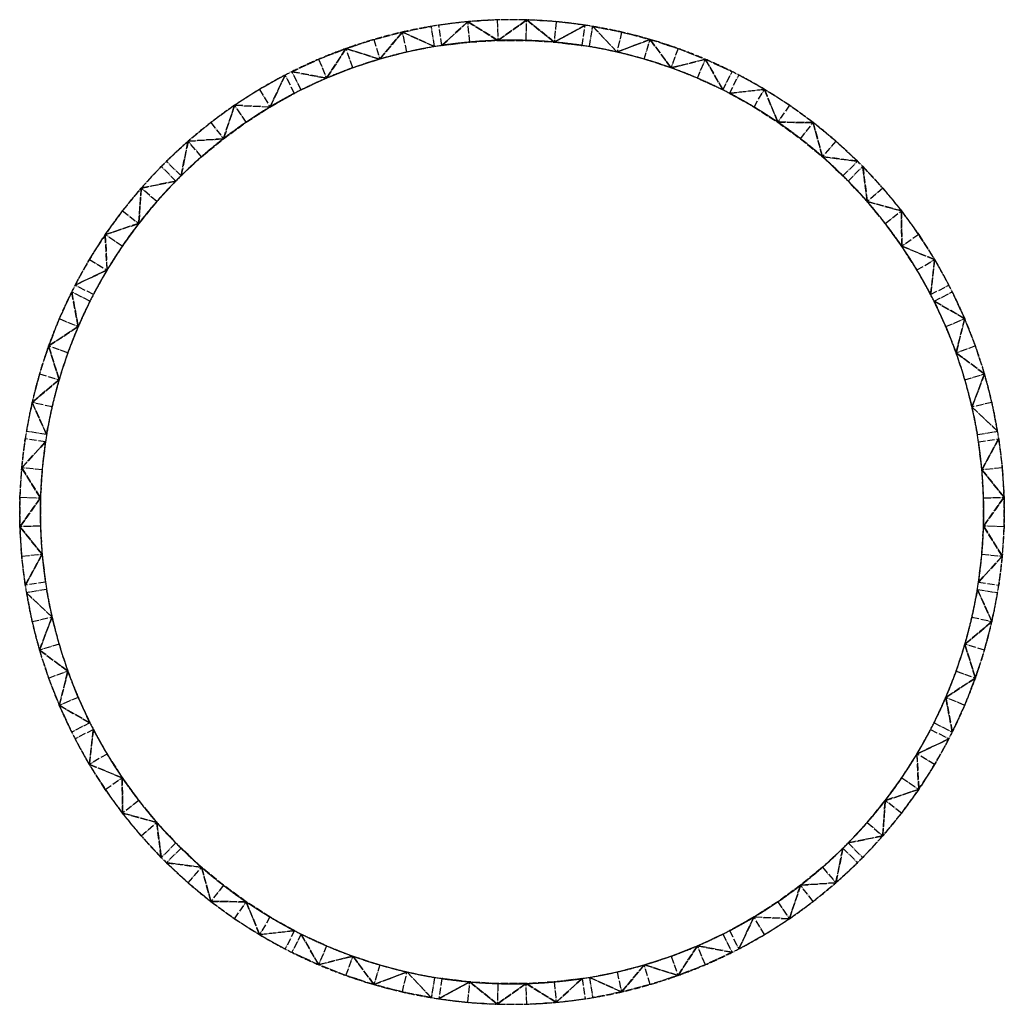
# Model space of a CAD drawing. Extents: x -12475 to 12475, y -12475 to 12475.
import ezdxf

# ---------------------------------------------------------------- set-up
doc = ezdxf.new("R2010")
doc.units = 0
doc.header["$LTSCALE"] = 15
doc.header["$MEASUREMENT"] = 0
doc.linetypes.add('ET_DASH_DOT', pattern=[15.3, 12, -1.5, 0.3, -1.5])
doc.layers.get('0').update_dxf_attribs({"linetype": 'CONTINUOUS'})
doc.layers.add('CENTRE', color=2, linetype='ET_DASH_DOT')

msp = doc.modelspace()

# ---------------------------------------------------------------- linework, layer by layer
for p, q in [((373, 12469), (373, 12469, 750)), ((-4208, 11744), (-4208, 11744, 750)), ((-1964, 11793, 750), (-1964, 11793)), ((-1964, 11793), (-1964, 11793, 750)), ((-1776, 11822, 750), (-1776, 11822)), ((-1776, 11822), (-1776, 11822, 750)), ((3499, 11974), (3499, 11974, 750)), ((5343, 10695, 750), (5343, 10695)), ((5343, 10695), (5343, 10695, 750)), ((5512, 10609, 750), (5512, 10609)), ((5512, 10609), (5512, 10609, 750)), ((-7028, 10307), (-7028, 10307, 750)), ((7631, 9869), (7631, 9869, 750)), ((-8386, 8520, 750), (-8386, 8520)), ((-8386, 8520), (-8386, 8520, 750)), ((-8520, 8386, 750), (-8520, 8386)), ((-8520, 8386), (-8520, 8386, 750)), ((9869, 7631), (9869, 7631, 750)), ((-10307, 7028), (-10307, 7028, 750)), ((10609, 5512, 750), (10609, 5512)), ((10609, 5512), (10609, 5512, 750)), ((10695, 5343, 750), (10695, 5343)), ((10695, 5343), (10695, 5343, 750)), ((-11744, 4208), (-11744, 4208, 750)), ((11974, 3499), (11974, 3499, 750)), ((-11822, 1776, 750), (-11822, 1776)), ((-11822, 1776), (-11822, 1776, 750)), ((-11793, 1964, 750), (-11793, 1964)), ((-11793, 1964), (-11793, 1964, 750)), ((12469, 373), (12469, 373, 750)), ((-12469, -373), (-12469, -373, 750)), ((11793, -1964, 750), (11793, -1964)), ((11793, -1964), (11793, -1964, 750)), ((11822, -1776, 750), (11822, -1776)), ((11822, -1776), (11822, -1776, 750)), ((-11974, -3499), (-11974, -3499, 750)), ((11744, -4208), (11744, -4208, 750)), ((-10695, -5343, 750), (-10695, -5343)), ((-10695, -5343), (-10695, -5343, 750)), ((-10609, -5512, 750), (-10609, -5512)), ((-10609, -5512), (-10609, -5512, 750)), ((10307, -7028), (10307, -7028, 750)), ((-9869, -7631), (-9869, -7631, 750)), ((8520, -8386, 750), (8520, -8386)), ((8520, -8386), (8520, -8386, 750)), ((8386, -8520, 750), (8386, -8520)), ((8386, -8520), (8386, -8520, 750)), ((-7631, -9869), (-7631, -9869, 750)), ((7028, -10307), (7028, -10307, 750)), ((-5512, -10609, 750), (-5512, -10609)), ((-5512, -10609), (-5512, -10609, 750)), ((-5343, -10695, 750), (-5343, -10695)), ((-5343, -10695), (-5343, -10695, 750)), ((-3499, -11974), (-3499, -11974, 750)), ((1776, -11822, 750), (1776, -11822)), ((1776, -11822), (1776, -11822, 750)), ((1964, -11793, 750), (1964, -11793)), ((1964, -11793), (1964, -11793, 750)), ((4208, -11744), (4208, -11744, 750)), ((-373, -12469), (-373, -12469, 750))]:
    msp.add_line(p, q)
at = {"layer": 'CENTRE'}
for p, q in [((-1964, 11793), (-2045, 12306)), ((-1964, 11793, 750), (-2045, 12306, 750)), ((-1964, 11793, 750), (-2045, 12306, 750)), ((-2045, 12306), (-2045, 12306, 750)), ((-2045, 12306), (-2045, 12306, 750)), ((-1776, 11822), (-1858, 12336)), ((-1776, 11822, 750), (-1858, 12336, 750)), ((-1776, 11822, 750), (-1858, 12336, 750)), ((-1858, 12336), (-1858, 12336, 750)), ((-1858, 12336), (-1858, 12336, 750)), ((-1071, 11907), (-1117, 12425)), ((-1071, 11907, 750), (-1117, 12425, 750)), ((-1071, 11907, 750), (-1117, 12425, 750)), ((-1117, 12425), (-1117, 12425, 750)), ((-373, 12469), (-357, 11950)), ((-373, 12469, 750), (-357, 11950, 750)), ((-373, 12469, 750), (-357, 11950, 750)), ((-373, 12469), (-373, 12469, 750)), ((357, 11950), (373, 12469)), ((357, 11950, 750), (373, 12469, 750)), ((357, 11950, 750), (373, 12469, 750)), ((1117, 12425), (1071, 11907)), ((1117, 12425, 750), (1071, 11907, 750)), ((1117, 12425, 750), (1071, 11907, 750)), ((1117, 12425), (1117, 12425, 750)), ((1776, 11822), (1858, 12336)), ((1776, 11822, 750), (1858, 12336, 750)), ((1776, 11822, 750), (1858, 12336, 750)), ((1858, 12336, 750), (1858, 12336)), ((1858, 12336), (1858, 12336, 750)), ((1964, 11793), (2045, 12306)), ((1964, 11793, 750), (2045, 12306, 750)), ((1964, 11793, 750), (2045, 12306, 750)), ((2045, 12306, 750), (2045, 12306)), ((2045, 12306), (2045, 12306, 750)), ((-2661, 11655), (-2777, 12162)), ((-2661, 11655, 750), (-2777, 12162, 750)), ((-2661, 11655, 750), (-2777, 12162, 750)), ((-2777, 12162), (-2777, 12162, 750)), ((2777, 12162), (2661, 11655)), ((2777, 12162, 750), (2661, 11655, 750)), ((2777, 12162, 750), (2661, 11655, 750)), ((2777, 12162), (2777, 12162, 750)), ((-4032, 11254), (-4208, 11744)), ((-4032, 11254, 750), (-4208, 11744, 750)), ((-4032, 11254, 750), (-4208, 11744, 750)), ((-3499, 11974), (-3353, 11475)), ((-3499, 11974, 750), (-3353, 11475, 750)), ((-3499, 11974, 750), (-3353, 11475, 750)), ((-3499, 11974), (-3499, 11974, 750)), ((-1071, 11907), (-1071, 11907, 750)), ((-357, 11950), (-357, 11950, 750)), ((357, 11950), (357, 11950, 750)), ((1071, 11907), (1071, 11907, 750)), ((1776, 11822), (1776, 11822, 750)), ((1776, 11822), (1776, 11822, 750)), ((1964, 11793), (1964, 11793, 750)), ((1964, 11793), (1964, 11793, 750)), ((3353, 11475), (3499, 11974)), ((3353, 11475, 750), (3499, 11974, 750)), ((3353, 11475, 750), (3499, 11974, 750)), ((4208, 11744), (4032, 11254)), ((4208, 11744, 750), (4032, 11254, 750)), ((4208, 11744, 750), (4032, 11254, 750)), ((4208, 11744), (4208, 11744, 750)), ((-2661, 11655), (-2661, 11655, 750)), ((2661, 11655), (2661, 11655, 750)), ((-4902, 11472), (-4698, 10993)), ((-4902, 11472, 750), (-4698, 10993, 750)), ((-4902, 11472, 750), (-4698, 10993, 750)), ((-4902, 11472), (-4902, 11472, 750)), ((-4032, 11254), (-4032, 11254, 750)), ((-3353, 11475), (-3353, 11475, 750)), ((3353, 11475), (3353, 11475, 750)), ((4032, 11254), (4032, 11254, 750)), ((4698, 10993), (4902, 11472)), ((4698, 10993, 750), (4902, 11472, 750)), ((4698, 10993, 750), (4902, 11472, 750)), ((4902, 11472), (4902, 11472, 750)), ((-5512, 10609), (-5748, 11072)), ((-5512, 10609, 750), (-5748, 11072, 750)), ((-5512, 10609, 750), (-5748, 11072, 750)), ((-5748, 11072, 750), (-5748, 11072)), ((-5748, 11072), (-5748, 11072, 750)), ((-5343, 10695), (-5579, 11158)), ((-5343, 10695, 750), (-5579, 11158, 750)), ((-5343, 10695, 750), (-5579, 11158, 750)), ((-5579, 11158, 750), (-5579, 11158)), ((-5579, 11158), (-5579, 11158, 750)), ((-4698, 10993), (-4698, 10993, 750)), ((4698, 10993), (4698, 10993, 750)), ((5343, 10695), (5579, 11158)), ((5343, 10695, 750), (5579, 11158, 750)), ((5343, 10695, 750), (5579, 11158, 750)), ((5512, 10609), (5748, 11072)), ((5512, 10609, 750), (5748, 11072, 750)), ((5512, 10609, 750), (5748, 11072, 750)), ((5579, 11158), (5579, 11158, 750)), ((5579, 11158), (5579, 11158, 750)), ((5748, 11072), (5748, 11072, 750)), ((5748, 11072), (5748, 11072, 750)), ((-6399, 10709), (-6133, 10262)), ((-6399, 10709, 750), (-6133, 10262, 750)), ((-6399, 10709, 750), (-6133, 10262, 750)), ((-6399, 10709), (-6399, 10709, 750)), ((-5512, 10609), (-5512, 10609, 750)), ((-5512, 10609), (-5512, 10609, 750)), ((-5343, 10695), (-5343, 10695, 750)), ((-5343, 10695), (-5343, 10695, 750)), ((6133, 10262), (6399, 10709)), ((6133, 10262, 750), (6399, 10709, 750)), ((6133, 10262, 750), (6399, 10709, 750)), ((6399, 10709), (6399, 10709, 750)), ((-6735, 9878), (-7028, 10307)), ((-6735, 9878, 750), (-7028, 10307, 750)), ((-6735, 9878, 750), (-7028, 10307, 750)), ((-6133, 10262), (-6133, 10262, 750)), ((6133, 10262), (6133, 10262, 750)), ((7028, 10307), (6735, 9878)), ((7028, 10307, 750), (6735, 9878, 750)), ((7028, 10307, 750), (6735, 9878, 750)), ((7028, 10307), (7028, 10307, 750)), ((-7631, 9869), (-7313, 9457)), ((-7631, 9869, 750), (-7313, 9457, 750)), ((-7631, 9869, 750), (-7313, 9457, 750)), ((-7631, 9869), (-7631, 9869, 750)), ((-6735, 9878), (-6735, 9878, 750)), ((6735, 9878), (6735, 9878, 750)), ((7313, 9457), (7631, 9869)), ((7313, 9457, 750), (7631, 9869, 750)), ((7313, 9457, 750), (7631, 9869, 750)), ((-7865, 9004), (-8207, 9395)), ((-7865, 9004, 750), (-8207, 9395, 750)), ((-7865, 9004, 750), (-8207, 9395, 750)), ((-8207, 9395), (-8207, 9395, 750)), ((-7313, 9457), (-7313, 9457, 750)), ((7313, 9457), (7313, 9457, 750)), ((8207, 9395), (7865, 9004)), ((8207, 9395, 750), (7865, 9004, 750)), ((8207, 9395, 750), (7865, 9004, 750)), ((8207, 9395), (8207, 9395, 750)), ((-7865, 9004), (-7865, 9004, 750)), ((7865, 9004), (7865, 9004, 750)), ((-8520, 8386), (-8888, 8754)), ((-8520, 8386, 750), (-8888, 8754, 750)), ((-8520, 8386, 750), (-8888, 8754, 750)), ((-8888, 8754), (-8888, 8754, 750)), ((-8888, 8754), (-8888, 8754, 750)), ((-8386, 8520), (-8754, 8888)), ((-8386, 8520, 750), (-8754, 8888, 750)), ((-8386, 8520, 750), (-8754, 8888, 750)), ((-8754, 8888), (-8754, 8888, 750)), ((-8754, 8888), (-8754, 8888, 750)), ((8386, 8520), (8754, 8888)), ((8386, 8520, 750), (8754, 8888, 750)), ((8386, 8520, 750), (8754, 8888, 750)), ((8520, 8386), (8888, 8754)), ((8520, 8386, 750), (8888, 8754, 750)), ((8520, 8386, 750), (8888, 8754, 750)), ((8754, 8888, 750), (8754, 8888)), ((8754, 8888), (8754, 8888, 750)), ((8888, 8754, 750), (8888, 8754)), ((8888, 8754), (8888, 8754, 750)), ((8386, 8520), (8386, 8520, 750)), ((8386, 8520), (8386, 8520, 750)), ((8520, 8386), (8520, 8386, 750)), ((8520, 8386), (8520, 8386, 750)), ((-9004, 7865), (-9395, 8207)), ((-9004, 7865, 750), (-9395, 8207, 750)), ((-9004, 7865, 750), (-9395, 8207, 750)), ((-9395, 8207), (-9395, 8207, 750)), ((9395, 8207), (9004, 7865)), ((9395, 8207, 750), (9004, 7865, 750)), ((9395, 8207, 750), (9004, 7865, 750)), ((9395, 8207), (9395, 8207, 750)), ((-9004, 7865), (-9004, 7865, 750)), ((9004, 7865), (9004, 7865, 750)), ((-9869, 7631), (-9457, 7313)), ((-9869, 7631, 750), (-9457, 7313, 750)), ((-9869, 7631, 750), (-9457, 7313, 750)), ((-9869, 7631), (-9869, 7631, 750)), ((9457, 7313), (9869, 7631)), ((9457, 7313, 750), (9869, 7631, 750)), ((9457, 7313, 750), (9869, 7631, 750)), ((-9457, 7313), (-9457, 7313, 750)), ((9457, 7313), (9457, 7313, 750)), ((-9878, 6735), (-10307, 7028)), ((-9878, 6735, 750), (-10307, 7028, 750)), ((-9878, 6735, 750), (-10307, 7028, 750)), ((10307, 7028), (9878, 6735)), ((10307, 7028, 750), (9878, 6735, 750)), ((10307, 7028, 750), (9878, 6735, 750)), ((10307, 7028), (10307, 7028, 750)), ((-9878, 6735), (-9878, 6735, 750)), ((9878, 6735), (9878, 6735, 750)), ((-10709, 6399), (-10262, 6133)), ((-10709, 6399, 750), (-10262, 6133, 750)), ((-10709, 6399, 750), (-10262, 6133, 750)), ((-10709, 6399), (-10709, 6399, 750)), ((10262, 6133), (10709, 6399)), ((10262, 6133, 750), (10709, 6399, 750)), ((10262, 6133, 750), (10709, 6399, 750)), ((10709, 6399), (10709, 6399, 750)), ((-10262, 6133), (-10262, 6133, 750)), ((10262, 6133), (10262, 6133, 750)), ((-10609, 5512), (-11072, 5748)), ((-10609, 5512, 750), (-11072, 5748, 750)), ((-10609, 5512, 750), (-11072, 5748, 750)), ((-11072, 5748, 750), (-11072, 5748)), ((-11072, 5748), (-11072, 5748, 750)), ((10609, 5512), (11072, 5748)), ((10609, 5512, 750), (11072, 5748, 750)), ((10609, 5512, 750), (11072, 5748, 750)), ((11072, 5748), (11072, 5748, 750)), ((11072, 5748), (11072, 5748, 750)), ((-10695, 5343), (-11158, 5579)), ((-10695, 5343, 750), (-11158, 5579, 750)), ((-10695, 5343, 750), (-11158, 5579, 750)), ((-11158, 5579, 750), (-11158, 5579)), ((-11158, 5579), (-11158, 5579, 750)), ((-10609, 5512), (-10609, 5512, 750)), ((-10609, 5512), (-10609, 5512, 750)), ((10695, 5343), (11158, 5579)), ((10695, 5343, 750), (11158, 5579, 750)), ((10695, 5343, 750), (11158, 5579, 750)), ((11158, 5579), (11158, 5579, 750)), ((11158, 5579), (11158, 5579, 750)), ((-10695, 5343), (-10695, 5343, 750)), ((-10695, 5343), (-10695, 5343, 750)), ((-11472, 4902), (-10993, 4698)), ((-11472, 4902, 750), (-10993, 4698, 750)), ((-11472, 4902, 750), (-10993, 4698, 750)), ((-11472, 4902), (-11472, 4902, 750)), ((10993, 4698), (11472, 4902)), ((10993, 4698, 750), (11472, 4902, 750)), ((10993, 4698, 750), (11472, 4902, 750)), ((11472, 4902), (11472, 4902, 750)), ((-10993, 4698), (-10993, 4698, 750)), ((10993, 4698), (10993, 4698, 750)), ((-11254, 4032), (-11744, 4208)), ((-11254, 4032, 750), (-11744, 4208, 750)), ((-11254, 4032, 750), (-11744, 4208, 750)), ((-11254, 4032), (-11254, 4032, 750)), ((11744, 4208), (11254, 4032)), ((11744, 4208, 750), (11254, 4032, 750)), ((11744, 4208, 750), (11254, 4032, 750)), ((11254, 4032), (11254, 4032, 750)), ((11744, 4208), (11744, 4208, 750)), ((-11974, 3499), (-11475, 3353)), ((-11974, 3499, 750), (-11475, 3353, 750)), ((-11974, 3499, 750), (-11475, 3353, 750)), ((-11974, 3499), (-11974, 3499, 750)), ((11475, 3353), (11974, 3499)), ((11475, 3353, 750), (11974, 3499, 750)), ((11475, 3353, 750), (11974, 3499, 750)), ((-11475, 3353), (-11475, 3353, 750)), ((11475, 3353), (11475, 3353, 750)), ((-11655, 2661), (-12162, 2777)), ((-11655, 2661, 750), (-12162, 2777, 750)), ((-11655, 2661, 750), (-12162, 2777, 750)), ((-12162, 2777), (-12162, 2777, 750)), ((12162, 2777), (11655, 2661)), ((12162, 2777, 750), (11655, 2661, 750)), ((12162, 2777, 750), (11655, 2661, 750)), ((12162, 2777), (12162, 2777, 750)), ((-11655, 2661), (-11655, 2661, 750)), ((11655, 2661), (11655, 2661, 750)), ((-11793, 1964), (-12306, 2045)), ((-11793, 1964, 750), (-12306, 2045, 750)), ((-11793, 1964, 750), (-12306, 2045, 750)), ((-12306, 2045), (-12306, 2045, 750)), ((-12306, 2045), (-12306, 2045, 750)), ((11793, 1964), (12306, 2045)), ((11793, 1964, 750), (12306, 2045, 750)), ((11793, 1964, 750), (12306, 2045, 750)), ((12306, 2045, 750), (12306, 2045)), ((12306, 2045), (12306, 2045, 750)), ((-11822, 1776), (-12336, 1858)), ((-11822, 1776, 750), (-12336, 1858, 750)), ((-11822, 1776, 750), (-12336, 1858, 750)), ((-12336, 1858), (-12336, 1858, 750)), ((-12336, 1858), (-12336, 1858, 750)), ((11793, 1964), (11793, 1964, 750)), ((11793, 1964), (11793, 1964, 750)), ((11822, 1776), (12336, 1858)), ((11822, 1776, 750), (12336, 1858, 750)), ((11822, 1776, 750), (12336, 1858, 750)), ((11822, 1776), (11822, 1776, 750)), ((11822, 1776), (11822, 1776, 750)), ((12336, 1858, 750), (12336, 1858)), ((12336, 1858), (12336, 1858, 750)), ((-11907, 1071), (-12425, 1117)), ((-11907, 1071, 750), (-12425, 1117, 750)), ((-11907, 1071, 750), (-12425, 1117, 750)), ((-12425, 1117), (-12425, 1117, 750)), ((-11907, 1071), (-11907, 1071, 750)), ((12425, 1117), (11907, 1071)), ((12425, 1117, 750), (11907, 1071, 750)), ((12425, 1117, 750), (11907, 1071, 750)), ((11907, 1071), (11907, 1071, 750)), ((12425, 1117), (12425, 1117, 750)), ((-12469, 373), (-11950, 357)), ((-12469, 373, 750), (-11950, 357, 750)), ((-12469, 373, 750), (-11950, 357, 750)), ((-12469, 373), (-12469, 373, 750)), ((-11950, 357), (-11950, 357, 750)), ((11950, 357), (12469, 373)), ((11950, 357, 750), (12469, 373, 750)), ((11950, 357, 750), (12469, 373, 750)), ((11950, 357), (11950, 357, 750)), ((-11950, -357), (-12469, -373)), ((-11950, -357, 750), (-12469, -373, 750)), ((-11950, -357, 750), (-12469, -373, 750)), ((-11950, -357), (-11950, -357, 750)), ((12469, -373), (11950, -357)), ((12469, -373, 750), (11950, -357, 750)), ((12469, -373, 750), (11950, -357, 750)), ((11950, -357), (11950, -357, 750)), ((12469, -373), (12469, -373, 750)), ((-12425, -1117), (-11907, -1071)), ((-12425, -1117, 750), (-11907, -1071, 750)), ((-12425, -1117, 750), (-11907, -1071, 750)), ((-12425, -1117), (-12425, -1117, 750)), ((-11907, -1071), (-11907, -1071, 750)), ((11907, -1071), (12425, -1117)), ((11907, -1071, 750), (12425, -1117, 750)), ((11907, -1071, 750), (12425, -1117, 750)), ((11907, -1071), (11907, -1071, 750)), ((12425, -1117), (12425, -1117, 750)), ((-11822, -1776), (-12336, -1858)), ((-11822, -1776, 750), (-12336, -1858, 750)), ((-11822, -1776, 750), (-12336, -1858, 750)), ((-12336, -1858, 750), (-12336, -1858)), ((-12336, -1858), (-12336, -1858, 750)), ((-11793, -1964), (-12306, -2045)), ((-11793, -1964, 750), (-12306, -2045, 750)), ((-11793, -1964, 750), (-12306, -2045, 750)), ((-11822, -1776), (-11822, -1776, 750)), ((-11822, -1776), (-11822, -1776, 750)), ((-11793, -1964), (-11793, -1964, 750)), ((-11793, -1964), (-11793, -1964, 750)), ((11793, -1964), (12306, -2045)), ((11793, -1964, 750), (12306, -2045, 750)), ((11793, -1964, 750), (12306, -2045, 750)), ((11822, -1776), (12336, -1858)), ((11822, -1776, 750), (12336, -1858, 750)), ((11822, -1776, 750), (12336, -1858, 750)), ((12336, -1858), (12336, -1858, 750)), ((12336, -1858), (12336, -1858, 750)), ((-12306, -2045, 750), (-12306, -2045)), ((-12306, -2045), (-12306, -2045, 750)), ((12306, -2045), (12306, -2045, 750)), ((12306, -2045), (12306, -2045, 750)), ((-12162, -2777), (-11655, -2661)), ((-12162, -2777, 750), (-11655, -2661, 750)), ((-12162, -2777, 750), (-11655, -2661, 750)), ((-11655, -2661), (-11655, -2661, 750)), ((11655, -2661), (12162, -2777)), ((11655, -2661, 750), (12162, -2777, 750)), ((11655, -2661, 750), (12162, -2777, 750)), ((11655, -2661), (11655, -2661, 750)), ((-12162, -2777), (-12162, -2777, 750)), ((12162, -2777), (12162, -2777, 750)), ((-11475, -3353), (-11974, -3499)), ((-11475, -3353, 750), (-11974, -3499, 750)), ((-11475, -3353, 750), (-11974, -3499, 750)), ((-11475, -3353), (-11475, -3353, 750)), ((11974, -3499), (11475, -3353)), ((11974, -3499, 750), (11475, -3353, 750)), ((11974, -3499, 750), (11475, -3353, 750)), ((11475, -3353), (11475, -3353, 750)), ((11974, -3499), (11974, -3499, 750)), ((-11744, -4208), (-11254, -4032)), ((-11744, -4208, 750), (-11254, -4032, 750)), ((-11744, -4208, 750), (-11254, -4032, 750)), ((-11744, -4208), (-11744, -4208, 750)), ((-11254, -4032), (-11254, -4032, 750)), ((11254, -4032), (11744, -4208)), ((11254, -4032, 750), (11744, -4208, 750)), ((11254, -4032, 750), (11744, -4208, 750)), ((11254, -4032), (11254, -4032, 750)), ((-10993, -4698), (-11472, -4902)), ((-10993, -4698, 750), (-11472, -4902, 750)), ((-10993, -4698, 750), (-11472, -4902, 750)), ((-10993, -4698), (-10993, -4698, 750)), ((11472, -4902), (10993, -4698)), ((11472, -4902, 750), (10993, -4698, 750)), ((11472, -4902, 750), (10993, -4698, 750)), ((10993, -4698), (10993, -4698, 750)), ((-11472, -4902), (-11472, -4902, 750)), ((11472, -4902), (11472, -4902, 750)), ((-10695, -5343), (-11158, -5579)), ((-10695, -5343, 750), (-11158, -5579, 750)), ((-10695, -5343, 750), (-11158, -5579, 750)), ((10695, -5343), (11158, -5579)), ((10695, -5343, 750), (11158, -5579, 750)), ((10695, -5343, 750), (11158, -5579, 750)), ((10695, -5343), (10695, -5343, 750)), ((10695, -5343), (10695, -5343, 750)), ((-11158, -5579), (-11158, -5579, 750)), ((-11158, -5579), (-11158, -5579, 750)), ((-10609, -5512), (-11072, -5748)), ((-10609, -5512, 750), (-11072, -5748, 750)), ((-10609, -5512, 750), (-11072, -5748, 750)), ((10609, -5512), (11072, -5748)), ((10609, -5512, 750), (11072, -5748, 750)), ((10609, -5512, 750), (11072, -5748, 750)), ((10609, -5512), (10609, -5512, 750)), ((10609, -5512), (10609, -5512, 750)), ((11158, -5579, 750), (11158, -5579)), ((11158, -5579), (11158, -5579, 750)), ((-11072, -5748), (-11072, -5748, 750)), ((-11072, -5748), (-11072, -5748, 750)), ((11072, -5748, 750), (11072, -5748)), ((11072, -5748), (11072, -5748, 750)), ((-10262, -6133), (-10709, -6399)), ((-10262, -6133, 750), (-10709, -6399, 750)), ((-10262, -6133, 750), (-10709, -6399, 750)), ((-10262, -6133), (-10262, -6133, 750)), ((10709, -6399), (10262, -6133)), ((10709, -6399, 750), (10262, -6133, 750)), ((10709, -6399, 750), (10262, -6133, 750)), ((10262, -6133), (10262, -6133, 750)), ((-10709, -6399), (-10709, -6399, 750)), ((10709, -6399), (10709, -6399, 750)), ((-10307, -7028), (-9878, -6735)), ((-10307, -7028, 750), (-9878, -6735, 750)), ((-10307, -7028, 750), (-9878, -6735, 750)), ((-9878, -6735), (-9878, -6735, 750)), ((9878, -6735), (10307, -7028)), ((9878, -6735, 750), (10307, -7028, 750)), ((9878, -6735, 750), (10307, -7028, 750)), ((9878, -6735), (9878, -6735, 750)), ((-10307, -7028), (-10307, -7028, 750)), ((-9457, -7313), (-9869, -7631)), ((-9457, -7313, 750), (-9869, -7631, 750)), ((-9457, -7313, 750), (-9869, -7631, 750)), ((-9457, -7313), (-9457, -7313, 750)), ((9869, -7631), (9457, -7313)), ((9869, -7631, 750), (9457, -7313, 750)), ((9869, -7631, 750), (9457, -7313, 750)), ((9457, -7313), (9457, -7313, 750)), ((9869, -7631), (9869, -7631, 750)), ((-9395, -8207), (-9004, -7865)), ((-9395, -8207, 750), (-9004, -7865, 750)), ((-9395, -8207, 750), (-9004, -7865, 750)), ((-9004, -7865), (-9004, -7865, 750)), ((9004, -7865), (9395, -8207)), ((9004, -7865, 750), (9395, -8207, 750)), ((9004, -7865, 750), (9395, -8207, 750)), ((9004, -7865), (9004, -7865, 750)), ((-9395, -8207), (-9395, -8207, 750)), ((9395, -8207), (9395, -8207, 750)), ((-8520, -8386), (-8888, -8754)), ((-8520, -8386, 750), (-8888, -8754, 750)), ((-8520, -8386, 750), (-8888, -8754, 750)), ((-8520, -8386), (-8520, -8386, 750)), ((-8520, -8386), (-8520, -8386, 750)), ((8520, -8386), (8888, -8754)), ((8520, -8386, 750), (8888, -8754, 750)), ((8520, -8386, 750), (8888, -8754, 750)), ((-8386, -8520), (-8754, -8888)), ((-8386, -8520, 750), (-8754, -8888, 750)), ((-8386, -8520, 750), (-8754, -8888, 750)), ((-8386, -8520), (-8386, -8520, 750)), ((-8386, -8520), (-8386, -8520, 750)), ((8386, -8520), (8754, -8888)), ((8386, -8520, 750), (8754, -8888, 750)), ((8386, -8520, 750), (8754, -8888, 750)), ((-8888, -8754, 750), (-8888, -8754)), ((-8888, -8754), (-8888, -8754, 750)), ((-8754, -8888, 750), (-8754, -8888)), ((-8754, -8888), (-8754, -8888, 750)), ((8754, -8888), (8754, -8888, 750)), ((8754, -8888), (8754, -8888, 750)), ((8888, -8754), (8888, -8754, 750)), ((8888, -8754), (8888, -8754, 750)), ((-8207, -9395), (-7865, -9004)), ((-8207, -9395, 750), (-7865, -9004, 750)), ((-8207, -9395, 750), (-7865, -9004, 750)), ((-7865, -9004), (-7865, -9004, 750)), ((7865, -9004), (8207, -9395)), ((7865, -9004, 750), (8207, -9395, 750)), ((7865, -9004, 750), (8207, -9395, 750)), ((7865, -9004), (7865, -9004, 750)), ((-8207, -9395), (-8207, -9395, 750)), ((-7313, -9457), (-7631, -9869)), ((-7313, -9457, 750), (-7631, -9869, 750)), ((-7313, -9457, 750), (-7631, -9869, 750)), ((-7313, -9457), (-7313, -9457, 750)), ((7631, -9869), (7313, -9457)), ((7631, -9869, 750), (7313, -9457, 750)), ((7631, -9869, 750), (7313, -9457, 750)), ((7313, -9457), (7313, -9457, 750)), ((8207, -9395), (8207, -9395, 750)), ((-7028, -10307), (-6735, -9878)), ((-7028, -10307, 750), (-6735, -9878, 750)), ((-7028, -10307, 750), (-6735, -9878, 750)), ((-6735, -9878), (-6735, -9878, 750)), ((6735, -9878), (7028, -10307)), ((6735, -9878, 750), (7028, -10307, 750)), ((6735, -9878, 750), (7028, -10307, 750)), ((6735, -9878), (6735, -9878, 750)), ((7631, -9869), (7631, -9869, 750)), ((-7028, -10307), (-7028, -10307, 750)), ((-6133, -10262), (-6399, -10709)), ((-6133, -10262, 750), (-6399, -10709, 750)), ((-6133, -10262, 750), (-6399, -10709, 750)), ((-6133, -10262), (-6133, -10262, 750)), ((6399, -10709), (6133, -10262)), ((6399, -10709, 750), (6133, -10262, 750)), ((6399, -10709, 750), (6133, -10262, 750)), ((6133, -10262), (6133, -10262, 750)), ((-6399, -10709), (-6399, -10709, 750)), ((-5512, -10609), (-5748, -11072)), ((-5512, -10609, 750), (-5748, -11072, 750)), ((-5512, -10609, 750), (-5748, -11072, 750)), ((-5343, -10695), (-5579, -11158)), ((-5343, -10695, 750), (-5579, -11158, 750)), ((-5343, -10695, 750), (-5579, -11158, 750)), ((5343, -10695), (5579, -11158)), ((5343, -10695, 750), (5579, -11158, 750)), ((5343, -10695, 750), (5579, -11158, 750)), ((5343, -10695), (5343, -10695, 750)), ((5343, -10695), (5343, -10695, 750)), ((5512, -10609), (5748, -11072)), ((5512, -10609, 750), (5748, -11072, 750)), ((5512, -10609, 750), (5748, -11072, 750)), ((5512, -10609), (5512, -10609, 750)), ((5512, -10609), (5512, -10609, 750)), ((6399, -10709), (6399, -10709, 750)), ((-5748, -11072), (-5748, -11072, 750)), ((-5748, -11072), (-5748, -11072, 750)), ((-5579, -11158), (-5579, -11158, 750)), ((-5579, -11158), (-5579, -11158, 750)), ((-4698, -10993), (-4902, -11472)), ((-4698, -10993, 750), (-4902, -11472, 750)), ((-4698, -10993, 750), (-4902, -11472, 750)), ((-4698, -10993), (-4698, -10993, 750)), ((4902, -11472), (4698, -10993)), ((4902, -11472, 750), (4698, -10993, 750)), ((4902, -11472, 750), (4698, -10993, 750)), ((4698, -10993), (4698, -10993, 750)), ((5579, -11158, 750), (5579, -11158)), ((5579, -11158), (5579, -11158, 750)), ((5748, -11072, 750), (5748, -11072)), ((5748, -11072), (5748, -11072, 750)), ((-4902, -11472), (-4902, -11472, 750)), ((-4208, -11744), (-4032, -11254)), ((-4208, -11744, 750), (-4032, -11254, 750)), ((-4208, -11744, 750), (-4032, -11254, 750)), ((-4032, -11254), (-4032, -11254, 750)), ((-3353, -11475), (-3499, -11974)), ((-3353, -11475, 750), (-3499, -11974, 750)), ((-3353, -11475, 750), (-3499, -11974, 750)), ((-3353, -11475), (-3353, -11475, 750)), ((3499, -11974), (3353, -11475)), ((3499, -11974, 750), (3353, -11475, 750)), ((3499, -11974, 750), (3353, -11475, 750)), ((3353, -11475), (3353, -11475, 750)), ((4032, -11254), (4208, -11744)), ((4032, -11254, 750), (4208, -11744, 750)), ((4032, -11254, 750), (4208, -11744, 750)), ((4032, -11254), (4032, -11254, 750)), ((4902, -11472), (4902, -11472, 750)), ((-2777, -12162), (-2661, -11655)), ((-2777, -12162, 750), (-2661, -11655, 750)), ((-2777, -12162, 750), (-2661, -11655, 750)), ((-2661, -11655), (-2661, -11655, 750)), ((2661, -11655), (2777, -12162)), ((2661, -11655, 750), (2777, -12162, 750)), ((2661, -11655, 750), (2777, -12162, 750)), ((2661, -11655), (2661, -11655, 750)), ((-4208, -11744), (-4208, -11744, 750)), ((-1964, -11793), (-2045, -12306)), ((-1964, -11793, 750), (-2045, -12306, 750)), ((-1964, -11793, 750), (-2045, -12306, 750)), ((-1964, -11793), (-1964, -11793, 750)), ((-1964, -11793), (-1964, -11793, 750)), ((-1776, -11822), (-1858, -12336)), ((-1776, -11822, 750), (-1858, -12336, 750)), ((-1776, -11822, 750), (-1858, -12336, 750)), ((-1776, -11822), (-1776, -11822, 750)), ((-1776, -11822), (-1776, -11822, 750)), ((-1117, -12425), (-1071, -11907)), ((-1117, -12425, 750), (-1071, -11907, 750)), ((-1117, -12425, 750), (-1071, -11907, 750)), ((-1071, -11907), (-1071, -11907, 750)), ((-357, -11950), (-373, -12469)), ((-357, -11950, 750), (-373, -12469, 750)), ((-357, -11950, 750), (-373, -12469, 750)), ((-357, -11950), (-357, -11950, 750)), ((373, -12469), (357, -11950)), ((373, -12469, 750), (357, -11950, 750)), ((373, -12469, 750), (357, -11950, 750)), ((357, -11950), (357, -11950, 750)), ((1071, -11907), (1117, -12425)), ((1071, -11907, 750), (1117, -12425, 750)), ((1071, -11907, 750), (1117, -12425, 750)), ((1071, -11907), (1071, -11907, 750)), ((1776, -11822), (1858, -12336)), ((1776, -11822, 750), (1858, -12336, 750)), ((1776, -11822, 750), (1858, -12336, 750)), ((1964, -11793), (2045, -12306)), ((1964, -11793, 750), (2045, -12306, 750)), ((1964, -11793, 750), (2045, -12306, 750)), ((3499, -11974), (3499, -11974, 750)), ((-2777, -12162), (-2777, -12162, 750)), ((2777, -12162), (2777, -12162, 750)), ((-2045, -12306, 750), (-2045, -12306)), ((-2045, -12306), (-2045, -12306, 750)), ((-1858, -12336, 750), (-1858, -12336)), ((-1858, -12336), (-1858, -12336, 750)), ((-1117, -12425), (-1117, -12425, 750)), ((373, -12469), (373, -12469, 750)), ((1117, -12425), (1117, -12425, 750)), ((1858, -12336), (1858, -12336, 750)), ((1858, -12336), (1858, -12336, 750)), ((2045, -12306), (2045, -12306, 750)), ((2045, -12306), (2045, -12306, 750))]:
    msp.add_line(p, q, dxfattribs=at)
for points in [[(-5579, 11158, 750), (-4902, 11472, 0), (-4208, 11744, 750), (-3499, 11974, 0), (-2777, 12162, 750), (-2045, 12306, 0)], [(1858, 12336, 750), (1117, 12425, 0), (373, 12469, 750), (-373, 12469, 0), (-1117, 12425, 750), (-1858, 12336, 0)], [(-1776, 11822, 750), (-1117, 12425, 750), (-357, 11950, 750), (373, 12469, 750), (1071, 11907, 750), (1858, 12336, 750)], [(1858, 12336, 0), (1071, 11907, 0), (373, 12469, 0), (-357, 11950, 0), (-1117, 12425, 0), (-1776, 11822, 0)], [(2045, 12306, 750), (2777, 12162, 0), (3499, 11974, 750), (4208, 11744, 0), (4902, 11472, 750), (5579, 11158, 0)], [(5343, 10695, 750), (4902, 11472, 750), (4032, 11254, 750), (3499, 11974, 750), (2661, 11655, 750), (2045, 12306, 750)], [(2045, 12306, 0), (2661, 11655, 0), (3499, 11974, 0), (4032, 11254, 0), (4902, 11472, 0), (5343, 10695, 0)], [(-1964, 11793, 750), (-2777, 12162, 750), (-3353, 11475, 750), (-4208, 11744, 750), (-4698, 10993, 750), (-5579, 11158, 750)], [(-5579, 11158, 0), (-4698, 10993, 0), (-4208, 11744, 0), (-3353, 11475, 0), (-2777, 12162, 0), (-1964, 11793, 0)], [(-1964, 11793, 0), (-2661, 11655, 750), (-3353, 11475, 0), (-4032, 11254, 750), (-4698, 10993, 0), (-5343, 10695, 750)], [(-1776, 11822, 0), (-1071, 11907, 750), (-357, 11950, 0), (357, 11950, 750), (1071, 11907, 0), (1776, 11822, 750)], [(5343, 10695, 0), (4698, 10993, 750), (4032, 11254, 0), (3353, 11475, 750), (2661, 11655, 0), (1964, 11793, 750)], [(-5748, 11072, 750), (-6399, 10709, 0), (-7028, 10307, 750), (-7631, 9869, 0), (-8207, 9395, 750), (-8754, 8888, 0)], [(-8386, 8520, 750), (-8207, 9395, 750), (-7313, 9457, 750), (-7028, 10307, 750), (-6133, 10262, 750), (-5748, 11072, 750)], [(-5748, 11072, 0), (-6133, 10262, 0), (-7028, 10307, 0), (-7313, 9457, 0), (-8207, 9395, 0), (-8386, 8520, 0)], [(8754, 8888, 750), (8207, 9395, 0), (7631, 9869, 750), (7028, 10307, 0), (6399, 10709, 750), (5748, 11072, 0)], [(-8386, 8520, 0), (-7865, 9004, 750), (-7313, 9457, 0), (-6735, 9878, 750), (-6133, 10262, 0), (-5512, 10609, 750)], [(5512, 10609, 750), (6399, 10709, 750), (6735, 9878, 750), (7631, 9869, 750), (7865, 9004, 750), (8754, 8888, 750)], [(8754, 8888, 0), (7865, 9004, 0), (7631, 9869, 0), (6735, 9878, 0), (6399, 10709, 0), (5512, 10609, 0)], [(5512, 10609, 0), (6133, 10262, 750), (6735, 9878, 0), (7313, 9457, 750), (7865, 9004, 0), (8386, 8520, 750)], [(-11072, 5748, 750), (-10709, 6399, 0), (-10307, 7028, 750), (-9869, 7631, 0), (-9395, 8207, 750), (-8888, 8754, 0)], [(8888, 8754, 750), (9395, 8207, 0), (9869, 7631, 750), (10307, 7028, 0), (10709, 6399, 750), (11072, 5748, 0)], [(10609, 5512, 750), (10709, 6399, 750), (9878, 6735, 750), (9869, 7631, 750), (9004, 7865, 750), (8888, 8754, 750)], [(8888, 8754, 0), (9004, 7865, 0), (9869, 7631, 0), (9878, 6735, 0), (10709, 6399, 0), (10609, 5512, 0)], [(-8520, 8386, 750), (-9395, 8207, 750), (-9457, 7313, 750), (-10307, 7028, 750), (-10262, 6133, 750), (-11072, 5748, 750)], [(-11072, 5748, 0), (-10262, 6133, 0), (-10307, 7028, 0), (-9457, 7313, 0), (-9395, 8207, 0), (-8520, 8386, 0)], [(-8520, 8386, 0), (-9004, 7865, 750), (-9457, 7313, 0), (-9878, 6735, 750), (-10262, 6133, 0), (-10609, 5512, 750)], [(10609, 5512, 0), (10262, 6133, 750), (9878, 6735, 0), (9457, 7313, 750), (9004, 7865, 0), (8520, 8386, 750)], [(-11158, 5579, 750), (-11472, 4902, 0), (-11744, 4208, 750), (-11974, 3499, 0), (-12162, 2777, 750), (-12306, 2045, 0)], [(-11793, 1964, 750), (-12162, 2777, 750), (-11475, 3353, 750), (-11744, 4208, 750), (-10993, 4698, 750), (-11158, 5579, 750)], [(-11158, 5579, 0), (-10993, 4698, 0), (-11744, 4208, 0), (-11475, 3353, 0), (-12162, 2777, 0), (-11793, 1964, 0)], [(12306, 2045, 750), (12162, 2777, 0), (11974, 3499, 750), (11744, 4208, 0), (11472, 4902, 750), (11158, 5579, 0)], [(-11793, 1964, 0), (-11655, 2661, 750), (-11475, 3353, 0), (-11254, 4032, 750), (-10993, 4698, 0), (-10695, 5343, 750)], [(10695, 5343, 0), (10993, 4698, 750), (11254, 4032, 0), (11475, 3353, 750), (11655, 2661, 0), (11793, 1964, 750)], [(10695, 5343, 750), (11472, 4902, 750), (11254, 4032, 750), (11974, 3499, 750), (11655, 2661, 750), (12306, 2045, 750)], [(12306, 2045, 0), (11655, 2661, 0), (11974, 3499, 0), (11254, 4032, 0), (11472, 4902, 0), (10695, 5343, 0)], [(-12336, -1858, 750), (-12425, -1117, 0), (-12469, -373, 750), (-12469, 373, 0), (-12425, 1117, 750), (-12336, 1858, 0)], [(-11822, 1776, 750), (-12425, 1117, 750), (-11950, 357, 750), (-12469, -373, 750), (-11907, -1071, 750), (-12336, -1858, 750)], [(-12336, -1858, 0), (-11907, -1071, 0), (-12469, -373, 0), (-11950, 357, 0), (-12425, 1117, 0), (-11822, 1776, 0)], [(-11822, 1776, 0), (-11907, 1071, 750), (-11950, 357, 0), (-11950, -357, 750), (-11907, -1071, 0), (-11822, -1776, 750)], [(11822, -1776, 750), (12425, -1117, 750), (11950, -357, 750), (12469, 373, 750), (11907, 1071, 750), (12336, 1858, 750)], [(12336, 1858, 0), (11907, 1071, 0), (12469, 373, 0), (11950, -357, 0), (12425, -1117, 0), (11822, -1776, 0)], [(11822, -1776, 0), (11907, -1071, 750), (11950, -357, 0), (11950, 357, 750), (11907, 1071, 0), (11822, 1776, 750)], [(12336, 1858, 750), (12425, 1117, 0), (12469, 373, 750), (12469, -373, 0), (12425, -1117, 750), (12336, -1858, 0)], [(-10695, -5343, 0), (-10993, -4698, 750), (-11254, -4032, 0), (-11475, -3353, 750), (-11655, -2661, 0), (-11793, -1964, 750)], [(11793, -1964, 0), (11655, -2661, 750), (11475, -3353, 0), (11254, -4032, 750), (10993, -4698, 0), (10695, -5343, 750)], [(11793, -1964, 750), (12162, -2777, 750), (11475, -3353, 750), (11744, -4208, 750), (10993, -4698, 750), (11158, -5579, 750)], [(11158, -5579, 0), (10993, -4698, 0), (11744, -4208, 0), (11475, -3353, 0), (12162, -2777, 0), (11793, -1964, 0)], [(-12306, -2045, 750), (-12162, -2777, 0), (-11974, -3499, 750), (-11744, -4208, 0), (-11472, -4902, 750), (-11158, -5579, 0)], [(-10695, -5343, 750), (-11472, -4902, 750), (-11254, -4032, 750), (-11974, -3499, 750), (-11655, -2661, 750), (-12306, -2045, 750)], [(-12306, -2045, 0), (-11655, -2661, 0), (-11974, -3499, 0), (-11254, -4032, 0), (-11472, -4902, 0), (-10695, -5343, 0)], [(11158, -5579, 750), (11472, -4902, 0), (11744, -4208, 750), (11974, -3499, 0), (12162, -2777, 750), (12306, -2045, 0)], [(-10609, -5512, 750), (-10709, -6399, 750), (-9878, -6735, 750), (-9869, -7631, 750), (-9004, -7865, 750), (-8888, -8754, 750)], [(-8888, -8754, 0), (-9004, -7865, 0), (-9869, -7631, 0), (-9878, -6735, 0), (-10709, -6399, 0), (-10609, -5512, 0)], [(-10609, -5512, 0), (-10262, -6133, 750), (-9878, -6735, 0), (-9457, -7313, 750), (-9004, -7865, 0), (-8520, -8386, 750)], [(8520, -8386, 0), (9004, -7865, 750), (9457, -7313, 0), (9878, -6735, 750), (10262, -6133, 0), (10609, -5512, 750)], [(-8888, -8754, 750), (-9395, -8207, 0), (-9869, -7631, 750), (-10307, -7028, 0), (-10709, -6399, 750), (-11072, -5748, 0)], [(8520, -8386, 750), (9395, -8207, 750), (9457, -7313, 750), (10307, -7028, 750), (10262, -6133, 750), (11072, -5748, 750)], [(11072, -5748, 0), (10262, -6133, 0), (10307, -7028, 0), (9457, -7313, 0), (9395, -8207, 0), (8520, -8386, 0)], [(11072, -5748, 750), (10709, -6399, 0), (10307, -7028, 750), (9869, -7631, 0), (9395, -8207, 750), (8888, -8754, 0)], [(-5512, -10609, 0), (-6133, -10262, 750), (-6735, -9878, 0), (-7313, -9457, 750), (-7865, -9004, 0), (-8386, -8520, 750)], [(8386, -8520, 0), (7865, -9004, 750), (7313, -9457, 0), (6735, -9878, 750), (6133, -10262, 0), (5512, -10609, 750)], [(8386, -8520, 750), (8207, -9395, 750), (7313, -9457, 750), (7028, -10307, 750), (6133, -10262, 750), (5748, -11072, 750)], [(5748, -11072, 0), (6133, -10262, 0), (7028, -10307, 0), (7313, -9457, 0), (8207, -9395, 0), (8386, -8520, 0)], [(-8754, -8888, 750), (-8207, -9395, 0), (-7631, -9869, 750), (-7028, -10307, 0), (-6399, -10709, 750), (-5748, -11072, 0)], [(-5512, -10609, 750), (-6399, -10709, 750), (-6735, -9878, 750), (-7631, -9869, 750), (-7865, -9004, 750), (-8754, -8888, 750)], [(-8754, -8888, 0), (-7865, -9004, 0), (-7631, -9869, 0), (-6735, -9878, 0), (-6399, -10709, 0), (-5512, -10609, 0)], [(5748, -11072, 750), (6399, -10709, 0), (7028, -10307, 750), (7631, -9869, 0), (8207, -9395, 750), (8754, -8888, 0)], [(-5343, -10695, 0), (-4698, -10993, 750), (-4032, -11254, 0), (-3353, -11475, 750), (-2661, -11655, 0), (-1964, -11793, 750)], [(-5343, -10695, 750), (-4902, -11472, 750), (-4032, -11254, 750), (-3499, -11974, 750), (-2661, -11655, 750), (-2045, -12306, 750)], [(-2045, -12306, 0), (-2661, -11655, 0), (-3499, -11974, 0), (-4032, -11254, 0), (-4902, -11472, 0), (-5343, -10695, 0)], [(1964, -11793, 0), (2661, -11655, 750), (3353, -11475, 0), (4032, -11254, 750), (4698, -10993, 0), (5343, -10695, 750)], [(-2045, -12306, 750), (-2777, -12162, 0), (-3499, -11974, 750), (-4208, -11744, 0), (-4902, -11472, 750), (-5579, -11158, 0)], [(1964, -11793, 750), (2777, -12162, 750), (3353, -11475, 750), (4208, -11744, 750), (4698, -10993, 750), (5579, -11158, 750)], [(5579, -11158, 0), (4698, -10993, 0), (4208, -11744, 0), (3353, -11475, 0), (2777, -12162, 0), (1964, -11793, 0)], [(5579, -11158, 750), (4902, -11472, 0), (4208, -11744, 750), (3499, -11974, 0), (2777, -12162, 750), (2045, -12306, 0)], [(1776, -11822, 750), (1117, -12425, 750), (357, -11950, 750), (-373, -12469, 750), (-1071, -11907, 750), (-1858, -12336, 750)], [(-1858, -12336, 0), (-1071, -11907, 0), (-373, -12469, 0), (357, -11950, 0), (1117, -12425, 0), (1776, -11822, 0)], [(1776, -11822, 0), (1071, -11907, 750), (357, -11950, 0), (-357, -11950, 750), (-1071, -11907, 0), (-1776, -11822, 750)], [(-1858, -12336, 750), (-1117, -12425, 0), (-373, -12469, 750), (373, -12469, 0), (1117, -12425, 750), (1858, -12336, 0)]]:
    msp.add_polyline3d(points, dxfattribs=at)
for centre, radius, start, end in [((0, 10), 12465, 80.993, 99.007), ((-3, 9), 12465, 98.993, 117.007), ((0, 0, 750), 12475, 99, 117), ((0, 0, 750), 12475, 99, 117), ((0, 0, 750), 12475, 81, 99), ((0, 0, 750), 12475, 81, 99), ((3, 9), 12465, 62.993, 81.007), ((0, 0, 750), 12475, 63, 81), ((0, 0, 750), 12475, 63, 81), ((0, 0), 11955, 99, 117), ((0, 0, 750), 11955, 99, 117), ((0, 0, 750), 11955, 99.4553, 116.5447), ((0, 0), 11955, 81, 99), ((0, 0, 750), 11955, 81, 99), ((0, 0, 750), 11955, 81.4553, 98.5447), ((0, 0), 11955, 63, 81), ((0, 0, 750), 11955, 63, 81), ((0, 0, 750), 11955, 63.4553, 80.5447), ((-6, 8), 12465, 116.993, 135.007), ((0, 0, 750), 12475, 117, 135), ((0, 0, 750), 12475, 117, 135), ((6, 8), 12465, 44.993, 63.007), ((0, 0, 750), 12475, 45, 63), ((0, 0, 750), 12475, 45, 63), ((0, 0), 11955, 117, 135), ((0, 0, 750), 11955, 117, 135), ((0, 0, 750), 11955, 117.4553, 134.5447), ((0, 0), 11955, 45, 63), ((0, 0, 750), 11955, 45, 63), ((0, 0, 750), 11955, 45.4553, 62.5447), ((-8, 6), 12465, 134.993, 153.007), ((0, 0, 750), 12475, 135, 153), ((0, 0, 750), 12475, 135, 153), ((8, 6), 12465, 26.993, 45.007), ((0, 0, 750), 12475, 27, 45), ((0, 0, 750), 12475, 27, 45), ((0, 0), 11955, 135, 153), ((0, 0, 750), 11955, 135, 153), ((0, 0, 750), 11955, 135.4553, 152.5447), ((0, 0), 11955, 27, 45), ((0, 0, 750), 11955, 27, 45), ((0, 0, 750), 11955, 27.4553, 44.5447), ((-9, 3), 12465, 152.993, 171.007), ((0, 0, 750), 12475, 153, 171), ((0, 0, 750), 12475, 153, 171), ((9, 3), 12465, 8.993, 27.007), ((0, 0, 750), 12475, 9, 27), ((0, 0, 750), 12475, 9, 27), ((0, 0), 11955, 153, 171), ((0, 0, 750), 11955, 153, 171), ((0, 0, 750), 11955, 153.4553, 170.5447), ((0, 0), 11955, 9, 27), ((0, 0, 750), 11955, 9, 27), ((0, 0, 750), 11955, 9.4553, 26.5447), ((-10, 0), 12465, 170.993, 189.007), ((0, 0, 750), 12475, 171, 189), ((0, 0, 750), 12475, 171, 189), ((0, 0), 11955, 171, 189), ((0, 0, 750), 11955, 171, 189), ((0, 0, 750), 11955, 171.4553, 188.5447), ((0, 0), 11955, 351, 9), ((0, 0, 750), 11955, 351, 9), ((0, 0, 750), 11955, 351.4553, 8.5447), ((10, 0), 12465, 350.993, 9.007), ((0, 0, 750), 12475, 351, 9), ((0, 0, 750), 12475, 351, 9), ((-9, -3), 12465, 188.993, 207.007), ((0, 0, 750), 12475, 189, 207), ((0, 0, 750), 12475, 189, 207), ((0, 0), 11955, 189, 207), ((0, 0, 750), 11955, 189, 207), ((0, 0, 750), 11955, 189.4553, 206.5447), ((0, 0), 11955, 333, 351), ((0, 0, 750), 11955, 333, 351), ((0, 0, 750), 11955, 333.4553, 350.5447), ((9, -3), 12465, 332.993, 351.007), ((0, 0, 750), 12475, 333, 351), ((0, 0, 750), 12475, 333, 351), ((0, 0), 11955, 207, 225), ((0, 0, 750), 11955, 207, 225), ((0, 0), 11955, 315, 333), ((0, 0, 750), 11955, 315, 333), ((-8, -6), 12465, 206.993, 225.007), ((0, 0, 750), 12475, 207, 225), ((0, 0, 750), 12475, 207, 225), ((0, 0, 750), 11955, 207.4553, 224.5447), ((0, 0, 750), 11955, 315.4553, 332.5447), ((8, -6), 12465, 314.993, 333.007), ((0, 0, 750), 12475, 315, 333), ((0, 0, 750), 12475, 315, 333), ((0, 0), 11955, 225, 243), ((0, 0, 750), 11955, 225, 243), ((0, 0), 11955, 297, 315), ((0, 0, 750), 11955, 297, 315), ((0, 0, 750), 11955, 225.4553, 242.5447), ((0, 0, 750), 11955, 297.4553, 314.5447), ((-6, -8), 12465, 224.993, 243.007), ((0, 0, 750), 12475, 225, 243), ((0, 0, 750), 12475, 225, 243), ((6, -8), 12465, 296.993, 315.007), ((0, 0, 750), 12475, 297, 315), ((0, 0, 750), 12475, 297, 315), ((0, 0), 11955, 243, 261), ((0, 0, 750), 11955, 243, 261), ((0, 0, 750), 11955, 243.4553, 260.5447), ((0, 0), 11955, 279, 297), ((0, 0, 750), 11955, 279, 297), ((0, 0, 750), 11955, 279.4553, 296.5447), ((-3, -9), 12465, 242.993, 261.007), ((0, 0, 750), 12475, 243, 261), ((0, 0, 750), 12475, 243, 261), ((3, -9), 12465, 278.993, 297.007), ((0, 0, 750), 12475, 279, 297), ((0, 0, 750), 12475, 279, 297), ((0, 0), 11955, 261, 279), ((0, 0, 750), 11955, 261, 279), ((0, 0, 750), 11955, 261.4553, 278.5447), ((0, -10), 12465, 260.993, 279.007), ((0, 0, 750), 12475, 261, 279), ((0, 0, 750), 12475, 261, 279)]:
    msp.add_arc(centre, radius, start, end, dxfattribs=at)

doc.saveas('drawing.dxf')
